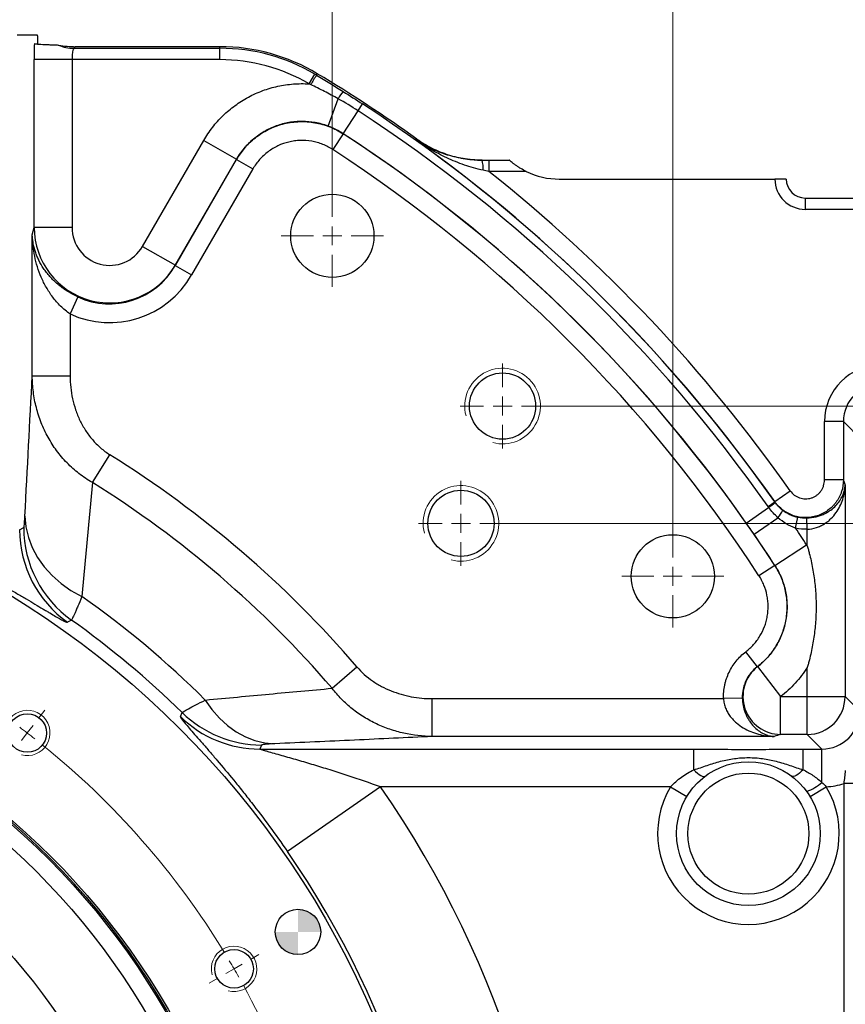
# Model space of a CAD drawing. Header units: millimetres. Extents: x -7 to 844, y 0 to 594.
# Tile 132 of 137: x 632 to 675, y 463 to 515. Entities that reach past the tile are written whole.
import ezdxf

# ---------------------------------------------------------------- set-up
doc = ezdxf.new("R2010")
doc.units = ezdxf.units.MM
doc.styles.add('SLDTEXTSTYLE3', font='HYSWLONGFANGSONG.TTF')
doc.dimstyles.new('SLDDIMSTYLE10', dxfattribs={"dimtxt": 9.875366, "dimasz": 4.884615, "dimexe": 0, "dimexo": 0.0625, "dimgap": 2.468842, "dimtad": 2, "dimlfac": 5, "dimrnd": 1e-09, "dimzin": 12, "dimdsep": 46, "dimtxsty": 'SLDTEXTSTYLE3', "dimsah": 1, "dimcen": 0.09, "dimadec": 0, "dimazin": 3, "dimtfac": 1, "dimtdec": 3, "dimtmove": 0, "dimatfit": 0, "dimfxl": 1, "dimfrac": 2, "dimtolj": 1, "dimtzin": 12, "dimarcsym": 0})
doc.dimstyles.new('SLDDIMSTYLE11', dxfattribs={"dimtxt": 9.875366, "dimasz": 4.884615, "dimexe": 0, "dimexo": 0.0625, "dimgap": 2.468842, "dimtad": 2, "dimlfac": 5, "dimrnd": 1e-09, "dimzin": 12, "dimdsep": 46, "dimtxsty": 'SLDTEXTSTYLE3', "dimsah": 1, "dimcen": 0.09, "dimadec": 0, "dimazin": 3, "dimtfac": 1, "dimtdec": 3, "dimtofl": 0, "dimtmove": 0, "dimatfit": 3, "dimfxl": 1, "dimfrac": 2, "dimtolj": 1, "dimtzin": 12, "dimarcsym": 0})

# ---------------------------------------------------------------- blocks, each defined once
blk = doc.blocks.new('_D_31')
at = {"color": 7, "linetype": 'Continuous', "lineweight": 18}
for p, q in [((606.057, 486.792), (606.057, 553.392)), ((699.057, 494.026), (699.057, 553.392)), ((606.057, 552.392), (699.057, 552.392))]:
    blk.add_line(p, q, dxfattribs=at)
for points in [[(606.057, 552.392), (610.942, 551.64), (610.942, 553.143)], [(699.057, 552.392), (694.173, 553.143), (694.173, 551.64)]]:
    blk.add_solid(points, dxfattribs=at)
at = {"color": 7, "linetype": 'Continuous', "lineweight": 18, "insert": (646.075, 564.329), "char_height": 9.2604, "attachment_point": 1, "style": 'SLDTEXTSTYLE3'}
blk.add_mtext('465', dxfattribs=at)
blk = doc.blocks.new('_D_34')
at = {"color": 7, "linetype": 'Continuous', "lineweight": 18}
for p, q in [((606.057, 486.792), (606.057, 533.392)), ((648.057, 506.492), (648.057, 533.392)), ((606.057, 532.392), (648.057, 532.392))]:
    blk.add_line(p, q, dxfattribs=at)
for points in [[(606.057, 532.392), (610.942, 531.64), (610.942, 533.143)], [(648.057, 532.392), (643.173, 533.143), (643.173, 531.64)]]:
    blk.add_solid(points, dxfattribs=at)
at = {"color": 7, "linetype": 'Continuous', "lineweight": 18, "insert": (620.575, 544.329), "char_height": 9.2604, "attachment_point": 1, "style": 'SLDTEXTSTYLE3'}
blk.add_mtext('210', dxfattribs=at)
blk = doc.blocks.new('_D_35')
at = {"color": 7, "linetype": 'Continuous', "lineweight": 18}
for p, q in [((648.057, 506.492), (648.057, 533.392)), ((666.057, 488.492), (666.057, 533.392)), ((648.057, 532.392), (666.057, 532.392))]:
    blk.add_line(p, q, dxfattribs=at)
for points in [[(648.057, 532.392), (652.942, 531.64), (652.942, 533.143)], [(666.057, 532.392), (661.173, 533.143), (661.173, 531.64)]]:
    blk.add_solid(points, dxfattribs=at)
at = {"color": 7, "linetype": 'Continuous', "lineweight": 18, "insert": (652.736, 544.329), "char_height": 9.2604, "attachment_point": 1, "style": 'SLDTEXTSTYLE3'}
blk.add_mtext('90', dxfattribs=at)
blk = doc.blocks.new('_D_36')
at = {"color": 7, "linetype": 'Continuous', "lineweight": 18}
for p, q in [((736.293, 494.792), (736.293, 510.989)), ((659.307, 494.792), (737.293, 494.792)), ((736.293, 488.592), (736.293, 494.792)), ((657.107, 488.592), (737.293, 488.592)), ((736.293, 488.592), (736.293, 479.198))]:
    blk.add_line(p, q, dxfattribs=at)
for points in [[(736.293, 494.792), (737.045, 499.676), (735.542, 499.676)], [(736.293, 488.592), (735.542, 483.707), (737.045, 483.707)]]:
    blk.add_solid(points, dxfattribs=at)
at = {"color": 7, "linetype": 'Continuous', "lineweight": 18, "insert": (724.356, 502.346), "char_height": 9.2604, "attachment_point": 1, "rotation": 90, "style": 'SLDTEXTSTYLE3'}
blk.add_mtext('31', dxfattribs=at)
blk = doc.blocks.new('_D_37')
at = {"color": 7, "linetype": 'Continuous', "lineweight": 18}
for p, q in [((657.107, 488.592), (737.293, 488.592)), ((736.293, 443.792), (736.293, 488.592)), ((649.057, 443.792), (737.293, 443.792))]:
    blk.add_line(p, q, dxfattribs=at)
for points in [[(736.293, 488.592), (735.542, 483.707), (737.045, 483.707)], [(736.293, 443.792), (737.045, 448.676), (735.542, 448.676)]]:
    blk.add_solid(points, dxfattribs=at)
at = {"color": 7, "linetype": 'Continuous', "lineweight": 18, "insert": (724.356, 459.709), "char_height": 9.2604, "attachment_point": 1, "rotation": 90, "style": 'SLDTEXTSTYLE3'}
blk.add_mtext('224', dxfattribs=at)
blk = doc.blocks.new('SW_CENTERMARKSYMBOL_10')
at = {"color": 0, "linetype": 'Continuous', "lineweight": 18}
for p, q in [((63.287, 55.761), (63.604, 56.173)), ((62.678, 54.968), (62.983, 55.364)), ((62.678, 54.968), (62.374, 54.571)), ((74.478, 43), (74.929, 43.26)), ((73.612, 42.5), (74.045, 42.75)), ((73.612, 42.5), (73.179, 42.25)), ((72.746, 42), (72.296, 41.74))]:
    blk.add_line(p, q, dxfattribs=at)
for start, end in [(52.5, 53.1741), (51.8259, 52.5), (31.3481, 51.1519), (30, 30.6741), (29.3259, 30), (8.8481, 28.6519)]:
    blk.add_arc((36.806, 21.25), 42.5, start, end, dxfattribs=at)
blk = doc.blocks.new('SW_CENTERMARKSYMBOL_11')
at = {"color": 0, "linetype": 'Continuous', "lineweight": 18}
for p, q in [((0, 1), (0, 2.25)), ((-1, 0), (-2.25, 0)), ((0, 0), (-0.5, 0)), ((0, 0), (0, 0.5)), ((0, 0), (0, -0.5)), ((0, 0), (0.5, 0)), ((1, 0), (2.25, 0)), ((0, -1), (0, -2.25))]:
    blk.add_line(p, q, dxfattribs=at)
blk = doc.blocks.new('SW_CENTERMARKSYMBOL_12')
at = {"color": 0, "linetype": 'Continuous', "lineweight": 18}
for p, q in [((0, 1), (0, 2.25)), ((-1, 0), (-2.25, 0)), ((0, 0), (-0.5, 0)), ((0, 0), (0, 0.5)), ((0, 0), (0, -0.5)), ((0, 0), (0.5, 0)), ((1, 0), (2.25, 0)), ((0, -1), (0, -2.25))]:
    blk.add_line(p, q, dxfattribs=at)
blk = doc.blocks.new('SW_CENTERMARKSYMBOL_19')
at = {"color": 0, "linetype": 'Continuous', "lineweight": 18}
for p, q in [((0, 1), (0, 2.7)), ((-1, 0), (-2.7, 0)), ((0, 0), (-0.5, 0)), ((0, 0), (0, 0.5)), ((0, 0), (0, -0.5)), ((0, 0), (0.5, 0)), ((1, 0), (2.7, 0)), ((0, -1), (0, -2.7))]:
    blk.add_line(p, q, dxfattribs=at)
blk = doc.blocks.new('SW_CENTERMARKSYMBOL_20')
at = {"color": 0, "linetype": 'Continuous', "lineweight": 18}
for p, q in [((0, 1), (0, 2.7)), ((-1, 0), (-2.7, 0)), ((0, 0), (-0.5, 0)), ((0, 0), (0, 0.5)), ((0, 0), (0, -0.5)), ((0, 0), (0.5, 0)), ((1, 0), (2.7, 0)), ((0, -1), (0, -2.7))]:
    blk.add_line(p, q, dxfattribs=at)
blk = doc.blocks.new('SW_DOWELSYMBOL_1')
at = {"linetype": 'Continuous', "lineweight": 0}
h = blk.add_hatch(color=0, dxfattribs=at)
edge = h.paths.add_edge_path(flags=0)
edge.add_arc((0, 0), 1.2, 0, 90)
edge.add_line((0, 1.2), (0, 0))
edge.add_line((0, 0), (1.2, 0))
h = blk.add_hatch(color=0, dxfattribs=at)
edge = h.paths.add_edge_path(flags=0)
edge.add_arc((0, 0), 1.2, 180, 270)
edge.add_line((0, -1.2), (0, 0))
edge.add_line((0, 0), (-1.2, 0))
at = {"color": 0, "linetype": 'Continuous', "lineweight": 0}
blk.add_circle((0, 0), 1.2, dxfattribs=at)

msp = doc.modelspace()

# ---------------------------------------------------------------- linework, layer by layer
at = {"color": 7, "linetype": 'Continuous', "lineweight": 25}
for p, q in [((632.469868, 514.39157), (631.387324, 514.39157)), ((632.469868, 514.360452), (632.469868, 514.39157)), ((634.46865, 513.79157), (634.384109, 513.707029)), ((642.112678, 513.79157), (634.46865, 513.79157)), ((642.112678, 513.707029), (642.112678, 513.79157)), ((634.384109, 513.707029), (642.112678, 513.707029)), ((642.112678, 513.107395), (642.112678, 513.707029)), ((632.297702, 504.235337), (632.297702, 513.107395)), ((634.296483, 513.107395), (632.297702, 513.107395)), ((634.296483, 513.107395), (634.296483, 504.235337)), ((642.112678, 513.107395), (634.296483, 513.107395)), ((646.829261, 511.825152), (647.132855, 512.342252)), ((647.263466, 512.362999), (647.219914, 512.290524)), ((647.828874, 509.594389), (648.359207, 511.040874)), ((649.421458, 510.398802), (649.657475, 510.761322)), ((648.634735, 509.190401), (649.421458, 510.398802)), ((648.636214, 509.184867), (648.090897, 508.347364)), ((648.634735, 509.190401), (648.636214, 509.184867)), ((638.026261, 503.235947), (641.260721, 508.838196)), ((641.260721, 508.838196), (642.991717, 507.838805)), ((639.7536, 502.222911), (642.992954, 507.833637)), ((642.991717, 507.838805), (639.757256, 502.236556)), ((642.992954, 507.833637), (642.991717, 507.838805)), ((642.992954, 507.833637), (643.858452, 507.333941)), ((656.336073, 507.79157), (656.336073, 507.19157)), ((656.336073, 507.79157), (657.411414, 507.79157)), ((643.858452, 507.333941), (640.619098, 501.723215)), ((658.313606, 507.19157), (656.336073, 507.19157)), ((660.057166, 506.79157), (671.457166, 506.79157)), ((672.057166, 506.79157), (671.457166, 506.79157)), ((673.057166, 505.79157), (692.057166, 505.79157)), ((673.057166, 505.79157), (673.057166, 505.19157)), ((692.057166, 505.19157), (673.057166, 505.19157)), ((632.192939, 503.844359), (632.297702, 504.235337)), ((634.296483, 504.235337), (632.297702, 504.235337)), ((632.192939, 496.383207), (632.192939, 503.844359)), ((638.026261, 503.235947), (639.757256, 502.236556)), ((639.757256, 502.236556), (639.7536, 502.222911)), ((639.7536, 502.222911), (640.619098, 501.723215)), ((634.608316, 500.560601), (634.191721, 499.66111)), ((634.191721, 499.66111), (634.191721, 496.383207)), ((632.192939, 496.383207), (634.191721, 496.383207)), ((674.078775, 490.890239), (674.078775, 493.971789)), ((675.078165, 493.971789), (674.078775, 493.971789)), ((675.078165, 493.971789), (675.078165, 490.890239)), ((676.023464, 493.026491), (675.078165, 493.971789)), ((635.37275, 490.753091), (636.289939, 492.222364)), ((675.078165, 490.890239), (674.078775, 490.890239)), ((675.167741, 490.606121), (675.167741, 479.430888)), ((671.44402, 489.741016), (672.261702, 490.315627)), ((669.944355, 488.605447), (671.125156, 489.433724)), ((671.095169, 489.475739), (671.449148, 489.724382)), ((671.449148, 489.724382), (671.44402, 489.741016)), ((670.351723, 488.018702), (671.618304, 488.889962)), ((672.553388, 488.33409), (672.676594, 488.918207)), ((673.168959, 488.279542), (673.150329, 488.875554)), ((631.52457, 488.258034), (631.740312, 488.369527)), ((673.168959, 487.400394), (673.168959, 488.279542)), ((671.455745, 486.369206), (673.130808, 487.459753)), ((671.450463, 486.370619), (670.61296, 485.825301)), ((671.450463, 486.370619), (671.455745, 486.369206)), ((634.263117, 483.481718), (634.057367, 483.363139)), ((670.529054, 481.014241), (669.922068, 481.807979)), ((648.044985, 479.872187), (649.358647, 481.001032)), ((670.529054, 481.014241), (670.539688, 481.016523)), ((670.539688, 481.016523), (671.756057, 479.430888)), ((673.168959, 479.430888), (673.168959, 480.974875)), ((671.756057, 477.432106), (671.756057, 479.430888)), ((671.756057, 479.430888), (673.168959, 479.430888)), ((673.168959, 479.430888), (675.167741, 479.430888)), ((673.168959, 477.432106), (673.168959, 479.430888)), ((675.167741, 479.430888), (675.940873, 478.657756)), ((653.338927, 477.327344), (653.338927, 479.326125)), ((653.338927, 479.326125), (668.739231, 479.326125)), ((669.732546, 479.357164), (668.739231, 479.326125)), ((640.024154, 478.377175), (640.11919, 478.586139)), ((671.417493, 477.327344), (653.338927, 477.327344)), ((673.168959, 477.432106), (671.756057, 477.432106)), ((673.942091, 476.658974), (673.168959, 477.432106)), ((644.3139, 476.874716), (644.225777, 476.658974)), ((644.225777, 476.658974), (667.168238, 476.658974)), ((667.168238, 475.56997), (667.168238, 476.658974)), ((672.946093, 475.56997), (672.946093, 476.658974)), ((672.946093, 476.658974), (673.942091, 476.658974)), ((673.942091, 474.893848), (673.942091, 476.658974)), ((676.068915, 474.835968), (675.114976, 474.835968)), ((675.114976, 411.770611), (675.114976, 474.835968)), ((650.611194, 474.660193), (645.682264, 471.245254)), ((665.940626, 474.660193), (650.611194, 474.660193)), ((665.940626, 474.660193), (666.798238, 474.145896)), ((673.31301, 474.151029), (674.169811, 474.666676))]:
    msp.add_line(p, q, dxfattribs=at)
at = {"color": 7, "linetype": 'Continuous', "lineweight": 25, "flags": 128}
for points in [[(652.391959, 508.905925), (652.447375, 508.90784), (652.49847, 508.909607), (652.527691, 508.910617)], [(631.805278, 488.976815), (631.857941, 488.410506), (631.988337, 487.851604), (632.194761, 487.307418), (632.474513, 486.785065), (632.823934, 486.291376), (633.238455, 485.832808), (633.712654, 485.415358), (634.24033, 485.044485), (634.814581, 484.725041)], [(641.342407, 479.252671), (641.695155, 478.751005), (642.088671, 478.30085), (642.518113, 477.907745), (642.978195, 477.576529), (643.463253, 477.311279), (643.967319, 477.11526), (644.484188, 476.990884), (645.007497, 476.939683)], [(667.168238, 475.56997), (667.264695, 475.473565), (667.35899, 475.38952), (667.449008, 475.319721), (667.532731, 475.265732), (667.608281, 475.228763), (667.673965, 475.209643), (667.72831, 475.208801), (667.770098, 475.226257)], [(672.946093, 475.56997), (672.849636, 475.473565), (672.755341, 475.38952), (672.665323, 475.319721), (672.581601, 475.265732), (672.50605, 475.228763), (672.440366, 475.209643), (672.386021, 475.208801), (672.344233, 475.226257)]]:
    msp.add_lwpolyline(points, dxfattribs=at)
at = {"color": 7, "linetype": 'Continuous', "lineweight": 25}
for centre, radius in [((648.057166, 503.79157), 2.2), ((657.057166, 494.79157), 1.75), ((606.057166, 443.79157), 48), ((654.857166, 488.59157), 1.75), ((666.057166, 485.79157), 2.2), ((606.057166, 443.79157), 38.4), ((606.057166, 443.79157), 38.3), ((606.057166, 443.79157), 38.22), ((606.057166, 443.79157), 37.3), ((631.929526, 477.509087), 1.02), ((606.057166, 443.79157), 33.3), ((670.057166, 472.19157), 3.8), ((670.057166, 472.19157), 3.2), ((646.240744, 466.99157), 1.2), ((642.863245, 465.04157), 1.02)]:
    msp.add_circle(centre, radius, dxfattribs=at)
for centre, radius, start, end in [((634.386642, 515.707255), 2.000227, 246.3271854, 269.927441), ((642.112678, 503.79157), 10, 58.9972809, 90), ((642.112678, 503.79157), 9.915459, 59.5824509, 90), ((642.112678, 503.79157), 9.315824, 59.5824509, 90), ((665.527259, 500.755859), 21.6381, 147.7867468, 149.3512509), ((606.057166, 443.79157), 80, 54.48742839, 58.99728087), ((650.420446, 509.845906), 2.382574, 138.6668831, 149.8977134), ((606.057166, 443.79157), 79.912043, 35.0850752, 56.93406966), ((606.057166, 443.79157), 79.479463, 35.0850752, 56.93406966), ((606.057166, 443.79157), 78.037532, 35.04786476, 56.93406966), ((606.057166, 443.79157), 78.033702, 33.06905745, 56.93094255), ((606.057166, 443.79157), 79.917409, 35.09694674, 54.56468478), ((606.057166, 443.79157), 77.034311, 33.06905745, 56.93094255), ((654.517891, 507.380171), 1.51349, 355.3562435, 15.772689), ((606.057166, 443.79157), 80.9168, 35.09694674, 51.58408155), ((660.057166, 510.79157), 4, 244.1580672, 270), ((673.057166, 506.79157), 1.6, 180, 270), ((673.057166, 506.79157), 1, 180, 270), ((606.057166, 443.79157), 57.092577, 40.6728471, 58.0256556), ((606.057166, 443.79157), 55.360526, 40.6728471, 58.0256556), ((660.587237, 503.956913), 17.943544, 305.9643604, 307.34606), ((670.26975, 490.022746), 1.761192, 319.9697784, 335.2687808), ((637.528609, 488.262015), 6.004041, 180.0379934, 234.6794003), ((637.744349, 488.373497), 6.004039, 180.0378896, 234.5624637), ((606.057166, 443.79157), 80.03614, 33.06607237, 33.81616848), ((606.057166, 443.79157), 78.037358, 33.06607237, 34.523421), ((606.057166, 443.79157), 50.025373, 45.1424241, 54.9104107), ((606.057166, 443.79157), 48.691719, 45.6095293, 54.6003533), ((671.770953, 479.435756), 2.003706, 127.915156, 269.5740368), ((673.166105, 479.433742), 2.001638, 270.0816919, 359.9183081), ((644.228867, 482.662876), 6.003902, 225.5465106, 269.9705109), ((644.316983, 482.878616), 6.003901, 225.6389463, 269.970583), ((672.314091, 476.763037), 2.47876, 289.284684, 311.0547532), ((606.057166, 443.79157), 54.202706, 324.0279755, 34.7156001), ((670.057166, 472.19157), 4.8, 149.0495668, 31.0407203), ((606.057166, 443.79157), 48.206361, 324.0279755, 34.7156001)]:
    msp.add_arc(centre, radius, start, end, dxfattribs=at)
at = {"color": 7, "linetype": 'Continuous', "lineweight": 18}
for centre, radius in [((657.057166, 494.79157), 2), ((654.857166, 488.59157), 2), ((631.929526, 477.509087), 1.2), ((642.863245, 465.04157), 1.2)]:
    msp.add_arc(centre, radius, 255, 195, dxfattribs=at)
at = {"color": 7, "linetype": 'Continuous', "lineweight": 25}
for centre, major_axis, ratio, start_param, end_param in [((632.49082, 514.360452), (0, 0.6), 0.034920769, 1.570796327, 2.402860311), ((632.388496, 513.107395), (0, 2.6), 0.034920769, 1.237206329, 1.570796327), ((633.470478, 514.79218), (2.227304, -0.525222), 0.382382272, 4.852886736, 5.264988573), ((634.387277, 513.107395), (0, 0.6), 0.151323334, 0.034906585, 1.570796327), ((636.297702, 504.244434), (1.035318, 3.86386), 0.999959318, 1.834859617, 4.44832569), ((636.297702, 504.244434), (-0.522328, -1.949356), 0.991020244, 4.976452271, 7.589918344), ((636.297702, 504.244434), (1.049326, 3.916139), 0.986610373, 2.971174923, 4.44832569), ((636.297702, 504.244434), (-1.305821, -4.873391), 0.991020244, 6.112767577, 7.589918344), ((677.080603, 493.968133), (2.123906, -2.123906), 0.998782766, 2.356803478, 3.926381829), ((677.080603, 493.968133), (-1.41766, 1.41766), 0.99756923, 5.498396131, 7.067974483), ((673.937216, 478.662631), (1.419382, -1.419382), 0.996358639, 5.498396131, 7.067974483), ((673.937216, 478.662631), (-2.831874, 2.831874), 0.998782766, 2.41373152, 2.654267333)]:
    msp.add_ellipse(centre, major_axis=major_axis, ratio=ratio, start_param=start_param, end_param=end_param, dxfattribs=at)
for points, knots in [([(632.302707, 513.958731), (632.310848, 513.95059), (632.355354, 513.942722), (632.450994, 513.933185), (632.472253, 513.931286), (632.518172, 513.927566), (632.542839, 513.925743), (632.621585, 513.920377), (632.68042, 513.916936), (632.808853, 513.910287), (632.878496, 513.90708), (633.02592, 513.900841), (633.103498, 513.897825), (633.221302, 513.893357), (633.260815, 513.891875), (633.338999, 513.888886), (633.377712, 513.887379), (633.451735, 513.88426), (633.487058, 513.882654), (633.547267, 513.879211), (633.57235, 513.877345), (633.583524, 513.87534)], [0, 0, 0, 0, 0.25, 0.25, 0.3125, 0.3125, 0.375, 0.375, 0.5, 0.5, 0.625, 0.625, 0.75, 0.75, 0.8125, 0.8125, 0.875, 0.875, 0.9375, 0.9375, 1, 1, 1, 1]), ([(641.260721, 508.838196), (641.399541, 509.07864), (641.553937, 509.307733), (641.893419, 509.74355), (642.078656, 509.950428), (642.480531, 510.340234), (642.692696, 510.518863), (643.138596, 510.844854), (643.372334, 510.992212), (643.739411, 511.189373), (643.864919, 511.251274), (644.119763, 511.36602), (644.248487, 511.418626), (644.638465, 511.562502), (644.903508, 511.639894), (645.308604, 511.728399), (645.444895, 511.753287), (645.720043, 511.793668), (645.859455, 511.809193), (646.276857, 511.84091), (646.553733, 511.842497), (646.829261, 511.825152)], [0, 0, 0, 0, 0.125, 0.125, 0.25, 0.25, 0.375, 0.375, 0.5, 0.5, 0.5625, 0.5625, 0.625, 0.625, 0.75, 0.75, 0.8125, 0.8125, 0.875, 0.875, 1, 1, 1, 1]), ([(648.359207, 511.040874), (648.122488, 511.173791), (647.883316, 511.301811), (647.400649, 511.549717), (647.157162, 511.669617), (646.911815, 511.786391)], [0, 0, 0, 0, 0.5, 0.5, 1, 1, 1, 1]), ([(647.828874, 509.594389), (647.719955, 509.634396), (647.609026, 509.669772), (647.383039, 509.731006), (647.268178, 509.756747), (646.924146, 509.818187), (646.693336, 509.838858), (646.344957, 509.839692), (646.228468, 509.834914), (645.994742, 509.814934), (645.878388, 509.79977), (645.534531, 509.739607), (645.31064, 509.679919), (644.982797, 509.561115), (644.874856, 509.516608), (644.661742, 509.417454), (644.558169, 509.363552), (644.256121, 509.189302), (644.066249, 509.056499), (643.798715, 508.832288), (643.712185, 508.753109), (643.546247, 508.587202), (643.467381, 508.501064), (643.242828, 508.233302), (643.10909, 508.042404), (642.991717, 507.838805)], [0, 0, 0, 0, 0.0625, 0.0625, 0.125, 0.125, 0.25, 0.25, 0.3125, 0.3125, 0.375, 0.375, 0.5, 0.5, 0.5625, 0.5625, 0.625, 0.625, 0.75, 0.75, 0.8125, 0.8125, 0.875, 0.875, 1, 1, 1, 1]), ([(642.992954, 507.833637), (643.129522, 508.070003), (643.288115, 508.289232), (643.558344, 508.592915), (643.654389, 508.690383), (643.85474, 508.873913), (643.958873, 508.95994), (644.28283, 509.201257), (644.514095, 509.339956), (645.008454, 509.571195), (645.263438, 509.659893), (645.656252, 509.753824), (645.788977, 509.778587), (646.058092, 509.814686), (646.194563, 509.825923), (646.600161, 509.838637), (646.868622, 509.819858), (647.201779, 509.762347), (647.268288, 509.749126), (647.401058, 509.719182), (647.467332, 509.702442), (647.663496, 509.647538), (647.791507, 509.604546), (648.167459, 509.456891), (648.407403, 509.333746), (648.636214, 509.184867)], [0, 0, 0, 0, 0.125, 0.125, 0.1875, 0.1875, 0.25, 0.25, 0.375, 0.375, 0.5, 0.5, 0.5625, 0.5625, 0.625, 0.625, 0.75, 0.75, 0.78125, 0.78125, 0.8125, 0.8125, 0.875, 0.875, 1, 1, 1, 1]), ([(648.634735, 509.190401), (648.50808, 509.272975), (648.377551, 509.347848), (648.108911, 509.482491), (647.970799, 509.542259), (647.828874, 509.594389)], [0, 0, 0, 0, 0.5, 0.5, 1, 1, 1, 1]), ([(648.090897, 508.347364), (647.919299, 508.459096), (647.739346, 508.551529), (647.457381, 508.662377), (647.361371, 508.694657), (647.165199, 508.749627), (647.065042, 508.772235), (646.765177, 508.824081), (646.563812, 508.83821), (646.259579, 508.828719), (646.157212, 508.820302), (645.955351, 508.79324), (645.855796, 508.774669), (645.561155, 508.704214), (645.3699, 508.637669), (644.999113, 508.464165), (644.825668, 508.360091), (644.582719, 508.179018), (644.504629, 508.114467), (644.354387, 507.976755), (644.282367, 507.903622), (644.079743, 507.675762), (643.960836, 507.511276), (643.858452, 507.333941)], [0, 0, 0, 0, 0.125, 0.125, 0.1875, 0.1875, 0.25, 0.25, 0.375, 0.375, 0.4375, 0.4375, 0.5, 0.5, 0.625, 0.625, 0.75, 0.75, 0.8125, 0.8125, 0.875, 0.875, 1, 1, 1, 1]), ([(655.974394, 507.79157), (655.801266, 507.79157), (655.631028, 507.798905), (655.294898, 507.826879), (655.128243, 507.847688), (654.641736, 507.92759), (654.333441, 508.003766), (653.887493, 508.148027), (653.741667, 508.201176), (653.455001, 508.317447), (653.314273, 508.380566), (652.903096, 508.582772), (652.641767, 508.735335), (652.391959, 508.905925)], [0, 0, 0, 0, 0.125, 0.125, 0.25, 0.25, 0.5, 0.5, 0.625, 0.625, 0.75, 0.75, 1, 1, 1, 1]), ([(656.026413, 507.257639), (655.857435, 507.293671), (655.691005, 507.33544), (655.362134, 507.428806), (655.199387, 507.480536), (654.719822, 507.647579), (654.410616, 507.77479), (653.807432, 508.055725), (653.51295, 508.209886), (652.940671, 508.540838), (652.662597, 508.717723), (652.391959, 508.905925)], [0, 0, 0, 0, 0.125, 0.125, 0.25, 0.25, 0.5, 0.5, 0.75, 0.75, 1, 1, 1, 1]), ([(652.527691, 508.910617), (652.78273, 508.728615), (653.04882, 508.568638), (653.602299, 508.291142), (653.889736, 508.173607), (654.486498, 507.9826), (654.78872, 507.911393), (655.247612, 507.839752), (655.401508, 507.821761), (655.63376, 507.803691), (655.711413, 507.799155), (655.828248, 507.794609), (655.867253, 507.793469), (655.945383, 507.791949), (655.984748, 507.79157), (656.023445, 507.79157)], [0, 0, 0, 0, 0.25, 0.25, 0.5, 0.5, 0.75, 0.75, 0.875, 0.875, 0.9375, 0.9375, 0.96875, 0.96875, 1, 1, 1, 1]), ([(658.313606, 507.19157), (658.210824, 507.24135), (658.111248, 507.295017), (657.967132, 507.380576), (657.919971, 507.409938), (657.82755, 507.470147), (657.781967, 507.501236), (657.695271, 507.562905), (657.653765, 507.593756), (657.576946, 507.652962), (657.542107, 507.680938), (657.496486, 507.718574), (657.48247, 507.730328), (657.457932, 507.751135), (657.447278, 507.760296), (657.420809, 507.783221), (657.411414, 507.79157), (657.411414, 507.79157)], [0, 0, 0, 0, 0.25, 0.25, 0.375, 0.375, 0.5, 0.5, 0.625, 0.625, 0.75, 0.75, 0.8125, 0.8125, 0.875, 0.875, 1, 1, 1, 1]), ([(634.608316, 500.560601), (634.406326, 500.654336), (634.21673, 500.758275), (633.948286, 500.929171), (633.861341, 500.988754), (633.693271, 501.112544), (633.613606, 501.17565), (633.386004, 501.368524), (633.249354, 501.501836), (633.063259, 501.708877), (633.004188, 501.779367), (632.893372, 501.921064), (632.84161, 501.992237), (632.696212, 502.206857), (632.612396, 502.351409), (632.50394, 502.570906), (632.470687, 502.644516), (632.409776, 502.792706), (632.38207, 502.867437), (632.307567, 503.092096), (632.269469, 503.241896), (632.228572, 503.467226), (632.21766, 503.54244), (632.205343, 503.655487), (632.201913, 503.693207), (632.197784, 503.749853), (632.196577, 503.768746), (632.194503, 503.806555), (632.193629, 503.825627), (632.192939, 503.844359)], [0, 0, 0, 0, 0.125, 0.125, 0.1875, 0.1875, 0.25, 0.25, 0.375, 0.375, 0.4375, 0.4375, 0.5, 0.5, 0.625, 0.625, 0.6875, 0.6875, 0.75, 0.75, 0.875, 0.875, 0.9375, 0.9375, 0.96875, 0.96875, 0.984375, 0.984375, 1, 1, 1, 1]), ([(634.191721, 499.66111), (634.010614, 499.786928), (633.84539, 499.92588), (633.616306, 500.150821), (633.542857, 500.228876), (633.403034, 500.388842), (633.337018, 500.470284), (633.149137, 500.718645), (633.037351, 500.889572), (632.886327, 501.153192), (632.838695, 501.242487), (632.749517, 501.421696), (632.707872, 501.511759), (632.591002, 501.783322), (632.523796, 501.966195), (632.408324, 502.3357), (632.359998, 502.522722), (632.281585, 502.898968), (632.25163, 503.087362), (632.2198, 503.370654), (632.211382, 503.465201), (632.202016, 503.607232), (632.199438, 503.65461), (632.195371, 503.749445), (632.193876, 503.79719), (632.192939, 503.844359)], [0, 0, 0, 0, 0.125, 0.125, 0.1875, 0.1875, 0.25, 0.25, 0.375, 0.375, 0.4375, 0.4375, 0.5, 0.5, 0.625, 0.625, 0.75, 0.75, 0.875, 0.875, 0.9375, 0.9375, 0.96875, 0.96875, 1, 1, 1, 1]), ([(635.37275, 490.753091), (635.123125, 490.894053), (634.886939, 491.051666), (634.439688, 491.398021), (634.228634, 491.586776), (633.930748, 491.893076), (633.834943, 491.998729), (633.652142, 492.214603), (633.564821, 492.325153), (633.314677, 492.664372), (633.163619, 492.900578), (632.959942, 493.269561), (632.895881, 493.39501), (632.77547, 493.650846), (632.719077, 493.781434), (632.563686, 494.175153), (632.477545, 494.441935), (632.33859, 494.983715), (632.285782, 495.258714), (632.231723, 495.677416), (632.217895, 495.818309), (632.198934, 496.100471), (632.193777, 496.241743), (632.192939, 496.383207)], [0, 0, 0, 0, 0.125, 0.125, 0.25, 0.25, 0.3125, 0.3125, 0.375, 0.375, 0.5, 0.5, 0.5625, 0.5625, 0.625, 0.625, 0.75, 0.75, 0.875, 0.875, 0.9375, 0.9375, 1, 1, 1, 1]), ([(634.191721, 496.383207), (634.191721, 495.97486), (634.234805, 495.574483), (634.363594, 494.985785), (634.41734, 494.791553), (634.515391, 494.503429), (634.551121, 494.407618), (634.628082, 494.218738), (634.669212, 494.125862), (634.800612, 493.85196), (634.898849, 493.675638), (635.117839, 493.336281), (635.238777, 493.172996), (635.50509, 492.862327), (635.64782, 492.717985), (635.953305, 492.452292), (636.11604, 492.330919), (636.289939, 492.222364)], [0, 0, 0, 0, 0.25, 0.25, 0.375, 0.375, 0.4375, 0.4375, 0.5, 0.5, 0.625, 0.625, 0.75, 0.75, 0.875, 0.875, 1, 1, 1, 1]), ([(675.078165, 490.890239), (675.077759, 490.678081), (675.044438, 490.47156), (674.962039, 490.220388), (674.943473, 490.170582), (674.902829, 490.073451), (674.880682, 490.025902), (674.80886, 489.886248), (674.753837, 489.797119), (674.660353, 489.66952), (674.627203, 489.62784), (674.558197, 489.547829), (674.522297, 489.509403), (674.4105, 489.398758), (674.33053, 489.331144), (674.159597, 489.208346), (674.068105, 489.153052), (673.880247, 489.058916), (673.783211, 489.019494), (673.582924, 488.955942), (673.478788, 488.931759), (673.270593, 488.900549), (673.166087, 488.893233), (673.008721, 488.894572), (672.956164, 488.89708), (672.850842, 488.906314), (672.79802, 488.913073), (672.642038, 488.939344), (672.540408, 488.964866), (672.391433, 489.01493), (672.342356, 489.033591), (672.245385, 489.074931), (672.197287, 489.097725), (672.056876, 489.171243), (671.968162, 489.227085), (671.800246, 489.35204), (671.720879, 489.42132), (671.572785, 489.57307), (671.505178, 489.65434), (671.44402, 489.741016)], [0, 0, 0, 0, 0.125, 0.125, 0.15625, 0.15625, 0.1875, 0.1875, 0.25, 0.25, 0.28125, 0.28125, 0.3125, 0.3125, 0.375, 0.375, 0.4375, 0.4375, 0.5, 0.5, 0.5625, 0.5625, 0.625, 0.625, 0.65625, 0.65625, 0.6875, 0.6875, 0.75, 0.75, 0.78125, 0.78125, 0.8125, 0.8125, 0.875, 0.875, 0.9375, 0.9375, 1, 1, 1, 1]), ([(672.261702, 490.315627), (672.322901, 490.22854), (672.397869, 490.151484), (672.523835, 490.057003), (672.568206, 490.028822), (672.66186, 489.979293), (672.710755, 489.958229), (672.810188, 489.924371), (672.861073, 489.911387), (672.965229, 489.893475), (673.018466, 489.888653), (673.123593, 489.887494), (673.175956, 489.891056), (673.280276, 489.906552), (673.332461, 489.918633), (673.432795, 489.950471), (673.481391, 489.970252), (673.575441, 490.017538), (673.621232, 490.045336), (673.706716, 490.107077), (673.746683, 490.141078), (673.82113, 490.215266), (673.85588, 490.255854), (673.918012, 490.341376), (673.94541, 490.38617), (673.993042, 490.47973), (674.013374, 490.528814), (674.062387, 490.680146), (674.078775, 490.7838), (674.078775, 490.890239)], [0, 0, 0, 0, 0.125, 0.125, 0.1875, 0.1875, 0.25, 0.25, 0.3125, 0.3125, 0.375, 0.375, 0.4375, 0.4375, 0.5, 0.5, 0.5625, 0.5625, 0.625, 0.625, 0.6875, 0.6875, 0.75, 0.75, 0.8125, 0.8125, 0.875, 0.875, 1, 1, 1, 1]), ([(675.078165, 490.890239), (675.085556, 490.866868), (675.092946, 490.84348), (675.100337, 490.820075), (675.10038, 490.819939), (675.100423, 490.819803), (675.100466, 490.819667), (675.122891, 490.748644), (675.145316, 490.677463), (675.167741, 490.606121)], [0.00485769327, 0.00485769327, 0.00485769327, 0.00485769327, 0.00805343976, 0.00805343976, 0.00805343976, 0.00807202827, 0.00807202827, 0.00807202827, 0.01776940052, 0.01776940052, 0.01776940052, 0.01776940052]), ([(673.150329, 488.875554), (673.31736, 488.880601), (673.477775, 488.903229), (673.709775, 488.959894), (673.784204, 488.982306), (673.925565, 489.032338), (673.992902, 489.060056), (674.121745, 489.120208), (674.183582, 489.152861), (674.299753, 489.221122), (674.354222, 489.256743), (674.50834, 489.367437), (674.598797, 489.446297), (674.759494, 489.61235), (674.828036, 489.697842), (674.945393, 489.872247), (674.994257, 489.96128), (675.074267, 490.142649), (675.105321, 490.235059), (675.138514, 490.373732), (675.147385, 490.420064), (675.157452, 490.489722), (675.160267, 490.512968), (675.164816, 490.559513), (675.166557, 490.582951), (675.167741, 490.606121)], [0, 0, 0, 0, 0.125, 0.125, 0.1875, 0.1875, 0.25, 0.25, 0.3125, 0.3125, 0.375, 0.375, 0.5, 0.5, 0.625, 0.625, 0.75, 0.75, 0.875, 0.875, 0.9375, 0.9375, 0.96875, 0.96875, 1, 1, 1, 1]), ([(673.168959, 488.279542), (673.335932, 488.286327), (673.496099, 488.316744), (673.727486, 488.392916), (673.801674, 488.423045), (673.942496, 488.490302), (674.009536, 488.527564), (674.137733, 488.608427), (674.199219, 488.652324), (674.314657, 488.74409), (674.368743, 488.791978), (674.521672, 488.94079), (674.611282, 489.046809), (674.770193, 489.27005), (674.837816, 489.384987), (674.953295, 489.619461), (675.001201, 489.73916), (675.079257, 489.982999), (675.109316, 490.107241), (675.141016, 490.293681), (675.149388, 490.355973), (675.158705, 490.449625), (675.16127, 490.480879), (675.165318, 490.543458), (675.166806, 490.574969), (675.167741, 490.606121)], [0, 0, 0, 0, 0.125, 0.125, 0.1875, 0.1875, 0.25, 0.25, 0.3125, 0.3125, 0.375, 0.375, 0.5, 0.5, 0.625, 0.625, 0.75, 0.75, 0.875, 0.875, 0.9375, 0.9375, 0.96875, 0.96875, 1, 1, 1, 1]), ([(671.618304, 488.889962), (671.526933, 488.972136), (671.439667, 489.058117), (671.274963, 489.239091), (671.197484, 489.33405), (671.125156, 489.433724)], [0, 0, 0, 0, 0.5, 0.5, 1, 1, 1, 1]), ([(671.472288, 489.692046), (671.52876, 489.61476), (671.590118, 489.542298), (671.722439, 489.406867), (671.793397, 489.343892), (671.869407, 489.28593)], [0, 0, 0, 0, 0.5, 0.5, 1, 1, 1, 1]), ([(671.869407, 489.28593), (671.988748, 489.194924), (672.118405, 489.117974), (672.388347, 488.995659), (672.529323, 488.949532), (672.676594, 488.918207)], [0, 0, 0, 0, 0.5, 0.5, 1, 1, 1, 1]), ([(631.740312, 488.369527), (631.751958, 488.375538), (631.763259, 488.431855), (631.77698, 488.561386), (631.779713, 488.59041), (631.785081, 488.653826), (631.787716, 488.688193), (631.79548, 488.798964), (631.800469, 488.88301), (631.805278, 488.976815)], [0, 0, 0, 0, 0.5, 0.5, 0.625, 0.625, 0.75, 0.75, 1, 1, 1, 1]), ([(672.553388, 488.33409), (672.37977, 488.394943), (672.215856, 488.473264), (671.90414, 488.659927), (671.755934, 488.768926), (671.618304, 488.889962)], [0, 0, 0, 0, 0.5, 0.5, 1, 1, 1, 1]), ([(670.351723, 488.018702), (670.284248, 488.116792), (670.216599, 488.214748), (670.080837, 488.410342), (670.012723, 488.50798), (669.944355, 488.605447)], [0, 0, 0, 0, 0.5, 0.5, 1, 1, 1, 1]), ([(626.929498, 487.244982), (627.398549, 487.019678), (627.859027, 486.791153), (628.537635, 486.443985), (628.762377, 486.327226), (629.199668, 486.096787), (629.413229, 485.982598), (630.039426, 485.643416), (630.437695, 485.421725), (630.9121, 485.152222), (631.006062, 485.098557), (631.190028, 484.992983), (631.280036, 484.941073), (631.544293, 484.788023), (631.712791, 484.689551), (632.195984, 484.405434), (632.488609, 484.230944), (632.816493, 484.035486), (632.880264, 483.997474), (633.003393, 483.92418), (633.062471, 483.889063), (633.232354, 483.788366), (633.335824, 483.72743), (633.523311, 483.618502), (633.607328, 483.570509), (633.755432, 483.488332), (633.81965, 483.454097), (633.978161, 483.375124), (634.040042, 483.35314), (634.057367, 483.363139)], [0, 0, 0, 0, 0.125, 0.125, 0.1875, 0.1875, 0.25, 0.25, 0.375, 0.375, 0.40625, 0.40625, 0.4375, 0.4375, 0.5, 0.5, 0.625, 0.625, 0.65625, 0.65625, 0.6875, 0.6875, 0.75, 0.75, 0.8125, 0.8125, 0.875, 0.875, 1, 1, 1, 1]), ([(673.168959, 487.400394), (673.178347, 487.368046), (673.187858, 487.334828), (673.206354, 487.26914), (673.233672, 487.170561), (673.259711, 487.071843), (673.310074, 486.874216), (673.341361, 486.742212), (673.428284, 486.34542), (673.476978, 486.079851), (673.555407, 485.546525), (673.585142, 485.278769), (673.625167, 484.740976), (673.635457, 484.470939), (673.635922, 484.064119), (673.633582, 483.928219), (673.623845, 483.655823), (673.616428, 483.519078), (673.586668, 483.110146), (673.556873, 482.839312), (673.478118, 482.301026), (673.429159, 482.033575), (673.341857, 481.634784), (673.310446, 481.50225), (673.259921, 481.304027), (673.233807, 481.205059), (673.206425, 481.106304), (673.18789, 481.040514), (673.178353, 481.007221), (673.168959, 480.974875)], [0, 0, 0, 0, 0.015625, 0.015625, 0.03125, 0.0625, 0.0625, 0.125, 0.125, 0.25, 0.25, 0.375, 0.375, 0.5, 0.5, 0.5625, 0.5625, 0.625, 0.625, 0.75, 0.75, 0.875, 0.875, 0.9375, 0.9375, 0.96875, 0.984375, 0.984375, 1, 1, 1, 1]), ([(671.450463, 486.370619), (671.518905, 486.26543), (671.582176, 486.157389), (671.698447, 485.935643), (671.751582, 485.821538), (671.893493, 485.47535), (671.965586, 485.238504), (672.040568, 484.874319), (672.06, 484.751429), (672.087402, 484.502566), (672.095228, 484.377424), (672.101175, 484.004785), (672.082147, 483.758074), (672.019063, 483.390585), (671.992079, 483.26795), (671.926854, 483.026427), (671.888814, 482.908037), (671.758869, 482.559777), (671.651275, 482.33676), (671.457759, 482.016266), (671.387683, 481.911647), (671.239365, 481.711215), (671.082305, 481.518529), (670.907966, 481.341159), (670.724863, 481.171556), (670.628718, 481.090506), (670.529054, 481.014241)], [0, 0, 0, 0, 0.0625, 0.0625, 0.125, 0.125, 0.25, 0.25, 0.3125, 0.3125, 0.375, 0.375, 0.5, 0.5, 0.5625, 0.5625, 0.625, 0.625, 0.75, 0.75, 0.8125, 0.8125, 0.875, 0.9375, 0.9375, 1, 1, 1, 1]), ([(670.539688, 481.016523), (670.639313, 481.092848), (670.73502, 481.173591), (670.918646, 481.34386), (671.00681, 481.433702), (671.256046, 481.712674), (671.403014, 481.91191), (671.595159, 482.230322), (671.654459, 482.339739), (671.763264, 482.56534), (671.81231, 482.68068), (671.942019, 483.030046), (672.006212, 483.26904), (672.069, 483.636681), (672.084347, 483.76138), (672.103139, 484.010818), (672.106621, 484.135112), (672.099816, 484.506758), (672.072431, 484.752882), (671.996336, 485.119558), (671.964975, 485.241516), (671.89176, 485.479479), (671.849797, 485.596136), (671.708141, 485.939266), (671.59282, 486.158956), (671.455745, 486.369206)], [0, 0, 0, 0, 0.0625, 0.0625, 0.125, 0.125, 0.25, 0.25, 0.3125, 0.3125, 0.375, 0.375, 0.5, 0.5, 0.5625, 0.5625, 0.625, 0.625, 0.75, 0.75, 0.8125, 0.8125, 0.875, 0.875, 1, 1, 1, 1]), ([(669.922068, 481.807979), (670.071737, 481.922434), (670.208345, 482.049042), (670.394463, 482.256438), (670.453349, 482.328503), (670.564698, 482.47861), (670.617399, 482.557084), (670.762943, 482.79754), (670.84387, 482.964879), (670.941622, 483.226215), (670.970242, 483.315058), (671.019322, 483.49631), (671.039638, 483.588372), (671.087141, 483.864222), (671.101494, 484.049412), (671.097102, 484.32913), (671.091246, 484.423062), (671.070699, 484.609889), (671.056118, 484.702143), (670.999833, 484.975531), (670.945696, 485.153319), (670.83912, 485.413173), (670.799213, 485.498821), (670.711885, 485.665262), (670.664365, 485.746353), (670.61296, 485.825301)], [0, 0, 0, 0, 0.125, 0.125, 0.1875, 0.1875, 0.25, 0.25, 0.375, 0.375, 0.4375, 0.4375, 0.5, 0.5, 0.625, 0.625, 0.6875, 0.6875, 0.75, 0.75, 0.875, 0.875, 0.9375, 0.9375, 1, 1, 1, 1]), ([(634.814581, 484.725041), (634.735371, 484.531496), (634.663984, 484.359887), (634.568833, 484.135047), (634.539109, 484.065544), (634.483741, 483.937558), (634.458127, 483.879152), (634.388253, 483.722257), (634.350633, 483.64132), (634.293288, 483.526128), (634.273562, 483.491869), (634.263117, 483.481718)], [0, 0, 0, 0, 0.25, 0.25, 0.375, 0.375, 0.5, 0.5, 0.75, 0.75, 1, 1, 1, 1]), ([(668.739231, 479.326125), (668.731735, 479.566028), (668.752894, 479.802896), (668.814603, 480.095246), (668.828782, 480.153688), (668.860428, 480.268939), (668.877904, 480.325842), (668.935186, 480.494433), (668.979828, 480.604007), (669.081878, 480.817581), (669.139284, 480.92158), (669.267258, 481.12383), (669.337248, 481.221035), (669.561648, 481.49701), (669.731435, 481.662199), (669.922068, 481.807979)], [0, 0, 0, 0, 0.25, 0.25, 0.3125, 0.3125, 0.375, 0.375, 0.5, 0.5, 0.625, 0.625, 0.75, 0.75, 1, 1, 1, 1]), ([(649.358647, 481.001032), (649.602705, 480.717016), (649.879782, 480.473662), (650.259887, 480.211039), (650.337631, 480.160637), (650.496504, 480.064), (650.577842, 480.017663), (650.824246, 479.886209), (650.992256, 479.808205), (651.33516, 479.669921), (651.510057, 479.609649), (651.866477, 479.506166), (652.048612, 479.462895), (652.596487, 479.360001), (652.96575, 479.326125), (653.338927, 479.326125)], [0, 0, 0, 0, 0.25, 0.25, 0.3125, 0.3125, 0.375, 0.375, 0.5, 0.5, 0.625, 0.625, 0.75, 0.75, 1, 1, 1, 1]), ([(670.529054, 481.014241), (670.401458, 480.917093), (670.287615, 480.807031), (670.136925, 480.62309), (670.089888, 480.558305), (670.003761, 480.42341), (669.965079, 480.354023), (669.896237, 480.211478), (669.866076, 480.13832), (669.814395, 479.988178), (669.792783, 479.910714), (669.74242, 479.676169), (669.727809, 479.517726), (669.732546, 479.357164)], [0, 0, 0, 0, 0.25, 0.25, 0.375, 0.375, 0.5, 0.5, 0.625, 0.625, 0.75, 0.75, 1, 1, 1, 1]), ([(673.168959, 480.974875), (672.98229, 480.680866), (672.770814, 480.403971), (672.415435, 480.014956), (672.290439, 479.889658), (672.030974, 479.651576), (671.896103, 479.538319), (671.756057, 479.430888)], [0, 0, 0, 0, 0.5, 0.5, 0.75, 0.75, 1, 1, 1, 1]), ([(641.342407, 479.252671), (642.482084, 479.359541), (643.60877, 479.464515), (645.841454, 479.670929), (646.947433, 479.77237), (648.044985, 479.872187)], [0, 0, 0, 0, 0.5, 0.5, 1, 1, 1, 1]), ([(653.338927, 477.327344), (652.830449, 477.330515), (652.328992, 477.387068), (651.587412, 477.552554), (651.341409, 477.621635), (650.862701, 477.784973), (650.628834, 477.87941), (650.172253, 478.094245), (649.949536, 478.214637), (649.624334, 478.415879), (649.517451, 478.486428), (649.309417, 478.632757), (649.207916, 478.708744), (648.910971, 478.945178), (648.723051, 479.114065), (648.368, 479.475158), (648.200859, 479.667352), (648.044985, 479.872187)], [0, 0, 0, 0, 0.25, 0.25, 0.375, 0.375, 0.5, 0.5, 0.625, 0.625, 0.6875, 0.6875, 0.75, 0.75, 0.875, 0.875, 1, 1, 1, 1]), ([(640.11919, 478.586139), (640.127744, 478.597859), (640.160488, 478.621108), (640.244968, 478.672749), (640.27904, 478.692764), (640.35906, 478.738393), (640.405067, 478.764037), (640.560825, 478.849242), (640.68693, 478.916328), (640.982218, 479.069968), (641.151405, 479.156525), (641.342407, 479.252671)], [0, 0, 0, 0, 0.25, 0.25, 0.375, 0.375, 0.5, 0.5, 0.75, 0.75, 1, 1, 1, 1]), ([(668.739231, 479.326125), (668.743381, 479.237587), (668.755272, 479.151227), (668.792818, 478.982381), (668.818706, 478.899394), (668.882267, 478.739772), (668.919536, 478.663961), (669.001893, 478.520961), (669.047151, 478.453389), (669.144571, 478.324895), (669.196968, 478.263809), (669.305304, 478.150051), (669.361507, 478.096992), (669.535255, 477.947466), (669.658157, 477.860381), (669.913683, 477.707334), (670.04428, 477.642561), (670.310036, 477.531967), (670.445209, 477.486203), (670.719655, 477.411745), (670.858903, 477.383155), (671.067804, 477.352931), (671.137567, 477.344941), (671.277349, 477.333062), (671.34771, 477.329166), (671.417493, 477.327344)], [0, 0, 0, 0, 0.0625, 0.0625, 0.125, 0.125, 0.1875, 0.1875, 0.25, 0.25, 0.3125, 0.3125, 0.375, 0.375, 0.5, 0.5, 0.625, 0.625, 0.75, 0.75, 0.875, 0.875, 0.9375, 0.9375, 1, 1, 1, 1]), ([(669.732546, 479.357164), (669.73516, 479.268546), (669.742653, 479.182022), (669.766311, 479.012697), (669.782622, 478.929389), (669.822662, 478.769013), (669.846136, 478.69277), (669.898001, 478.548823), (669.926499, 478.480734), (669.987835, 478.351129), (670.020819, 478.289448), (670.089011, 478.174459), (670.124385, 478.12076), (670.233731, 477.969253), (670.311064, 477.880762), (670.471824, 477.724781), (670.553978, 477.658499), (670.721138, 477.544829), (670.806151, 477.497496), (670.978741, 477.419849), (671.066301, 477.389638), (671.197648, 477.356987), (671.24151, 477.348186), (671.32939, 477.334685), (671.373624, 477.329973), (671.417493, 477.327344)], [0, 0, 0, 0, 0.0625, 0.0625, 0.125, 0.125, 0.1875, 0.1875, 0.25, 0.25, 0.3125, 0.3125, 0.375, 0.375, 0.5, 0.5, 0.625, 0.625, 0.75, 0.75, 0.875, 0.875, 0.9375, 0.9375, 1, 1, 1, 1]), ([(640.024154, 478.377175), (640.019885, 478.367801), (640.028702, 478.345684), (640.071885, 478.276376), (640.106518, 478.228875), (640.198826, 478.111289), (640.25652, 478.041117), (640.393237, 477.878989), (640.472365, 477.786911), (640.739379, 477.479006), (640.951058, 477.23815), (641.308051, 476.828697), (641.433804, 476.683992), (641.697274, 476.378741), (641.833028, 476.220465), (642.250464, 475.729456), (642.54219, 475.380685), (642.995687, 474.825342), (643.149541, 474.634827), (643.462306, 474.242541), (643.621965, 474.039792), (644.099381, 473.425213), (644.417361, 473.0049), (645.051326, 472.142203), (645.367316, 471.699833), (645.682264, 471.245254)], [0, 0, 0, 0, 0.0625, 0.0625, 0.125, 0.125, 0.1875, 0.1875, 0.25, 0.25, 0.375, 0.375, 0.4375, 0.4375, 0.5, 0.5, 0.625, 0.625, 0.6875, 0.6875, 0.75, 0.75, 0.875, 0.875, 1, 1, 1, 1]), ([(653.338927, 477.327344), (651.982978, 477.261885), (650.613279, 477.196784), (647.839043, 477.067488), (646.43455, 477.003292), (645.007497, 476.939683)], [0, 0, 0, 0, 0.5, 0.5, 1, 1, 1, 1]), ([(645.007497, 476.939683), (644.798173, 476.930352), (644.627981, 476.92025), (644.476207, 476.906421), (644.449168, 476.90361), (644.402447, 476.89796), (644.382659, 476.895112), (644.33418, 476.886495), (644.316324, 476.880656), (644.3139, 476.874716)], [0, 0, 0, 0, 0.5, 0.5, 0.625, 0.625, 0.75, 0.75, 1, 1, 1, 1]), ([(650.611194, 474.660193), (650.039782, 474.866379), (649.468526, 475.062246), (648.612023, 475.343268), (648.326598, 475.434804), (647.756116, 475.613983), (647.471053, 475.701625), (646.901704, 475.873378), (646.617071, 475.957579), (646.053578, 476.121662), (645.773768, 476.201794), (645.363667, 476.318236), (645.228265, 476.356514), (644.964386, 476.431155), (644.835693, 476.467558), (644.651937, 476.520187), (644.59235, 476.537373), (644.479923, 476.570292), (644.426468, 476.586205), (644.356456, 476.607828), (644.334782, 476.614672), (644.295781, 476.627426), (644.278311, 476.633388), (644.250008, 476.643806), (644.239287, 476.648215), (644.226009, 476.655142), (644.22358, 476.657631), (644.225777, 476.658974)], [0, 0, 0, 0, 0.25, 0.25, 0.375, 0.375, 0.5, 0.5, 0.625, 0.625, 0.75, 0.75, 0.8125, 0.8125, 0.875, 0.875, 0.90625, 0.90625, 0.9375, 0.9375, 0.953125, 0.953125, 0.96875, 0.96875, 0.984375, 0.984375, 1, 1, 1, 1]), ([(667.168238, 476.658974), (667.416047, 476.658974), (667.65995, 476.658049), (668.142752, 476.655013), (668.381709, 476.652883), (668.857349, 476.648282), (669.094052, 476.6458), (669.454219, 476.642906), (669.575171, 476.642087), (669.758958, 476.64124), (669.820612, 476.641021), (669.94484, 476.640733), (670.007704, 476.640664), (670.194456, 476.640696), (670.317094, 476.641036), (670.559467, 476.642213), (670.679224, 476.643046), (671.03608, 476.645958), (671.270926, 476.648422), (671.742808, 476.652976), (671.980204, 476.655078), (672.459499, 476.65807), (672.701214, 476.658974), (672.946093, 476.658974)], [0, 0, 0, 0, 0.125, 0.125, 0.25, 0.25, 0.375, 0.375, 0.4375, 0.4375, 0.46875, 0.46875, 0.5, 0.5, 0.5625, 0.5625, 0.625, 0.625, 0.75, 0.75, 0.875, 0.875, 1, 1, 1, 1]), ([(667.168238, 475.56997), (667.287959, 475.599373), (667.405884, 475.637007), (667.641095, 475.715278), (667.75832, 475.756198), (668.11072, 475.875773), (668.346697, 475.950907), (668.824511, 476.074793), (669.066238, 476.124044), (669.556729, 476.190782), (669.805739, 476.208388), (670.310469, 476.2083), (670.55897, 476.190647), (671.049058, 476.123861), (671.29062, 476.07461), (671.768159, 475.950747), (672.004027, 475.875635), (672.356279, 475.756105), (672.473456, 475.715202), (672.708568, 475.636969), (672.826441, 475.599356), (672.946093, 475.56997)], [0, 0, 0, 0, 0.0625, 0.0625, 0.125, 0.125, 0.25, 0.25, 0.375, 0.375, 0.5, 0.5, 0.625, 0.625, 0.75, 0.75, 0.875, 0.875, 0.9375, 0.9375, 1, 1, 1, 1]), ([(665.940626, 474.660193), (666.02822, 474.757572), (666.121762, 474.849732), (666.315502, 475.021762), (666.415605, 475.10168), (666.724379, 475.326284), (666.941418, 475.456009), (667.168238, 475.56997)], [0, 0, 0, 0, 0.25, 0.25, 0.5, 0.5, 1, 1, 1, 1]), ([(672.946093, 475.56997), (673.125112, 475.480026), (673.298083, 475.380146), (673.630746, 475.156644), (673.790479, 475.033136), (673.942091, 474.893848)], [0, 0, 0, 0, 0.5, 0.5, 1, 1, 1, 1]), ([(675.114976, 474.835968), (675.130634, 474.952492), (675.143848, 475.068042), (675.16747, 475.297067), (675.17787, 475.410535), (675.189448, 475.522734)], [0, 0, 0, 0, 0.5, 0.5, 1, 1, 1, 1])]:
    msp.add_open_spline(points, degree=3, knots=knots, dxfattribs=at)
for points in [[(647.132855, 512.342252), (647.161965, 512.325161), (647.190986, 512.307918), (647.219914, 512.290524)], [(647.219914, 512.290524), (647.69444, 512.005205), (648.164155, 511.714719), (648.631413, 511.419443)], [(646.911815, 511.786391), (646.884366, 511.799456), (646.856847, 511.812376), (646.829261, 511.825152)], [(648.631413, 511.419443), (648.974705, 511.202505), (649.316755, 510.983146), (649.657475, 510.761322)], [(649.421458, 510.398802), (649.074431, 510.624731), (648.720559, 510.839146), (648.359207, 511.040874)], [(655.974394, 507.79157), (656.094724, 507.79157), (656.215283, 507.79157), (656.336073, 507.79157)], [(656.336073, 507.19157), (656.232755, 507.213626), (656.129535, 507.235649), (656.026413, 507.257639)], [(631.805278, 488.976815), (631.933678, 491.480978), (632.063006, 493.945158), (632.192939, 496.383207)], [(635.37275, 490.753091), (635.192933, 488.76099), (635.007401, 486.75377), (634.814581, 484.725041)], [(671.125156, 489.433724), (671.115055, 489.447653), (671.105059, 489.461659), (671.095169, 489.475739)], [(671.449148, 489.724382), (671.456753, 489.713529), (671.464467, 489.702749), (671.472288, 489.692046)], [(672.676594, 488.918207), (672.832786, 488.884984), (672.990695, 488.87073), (673.150329, 488.875554)], [(673.168959, 488.279542), (672.961583, 488.27306), (672.756395, 488.291271), (672.553388, 488.33409)], [(673.130808, 487.459753), (673.143654, 487.440022), (673.15637, 487.420236), (673.168959, 487.400394)], [(671.756057, 477.432106), (671.645727, 477.397175), (671.533008, 477.362254), (671.417493, 477.327344)], [(673.942091, 474.893848), (674.022181, 474.822549), (674.098397, 474.747179), (674.169811, 474.666676)]]:
    msp.add_open_spline(points, degree=3, dxfattribs=at)

# ---------------------------------------------------------------- block references
at = {"color": 7, "linetype": 'Continuous', "lineweight": 18}
for name, p in [('SW_CENTERMARKSYMBOL_19', (648.057166, 503.79157)), ('SW_CENTERMARKSYMBOL_11', (657.057166, 494.79157)), ('SW_CENTERMARKSYMBOL_12', (654.857166, 488.59157)), ('SW_CENTERMARKSYMBOL_20', (666.057166, 485.79157)), ('SW_CENTERMARKSYMBOL_10', (569.251086, 422.54157))]:
    msp.add_blockref(name, p, dxfattribs=at)
at = {"color": 7, "linetype": 'Continuous', "lineweight": 0}
msp.add_blockref('SW_DOWELSYMBOL_1', (646.240744, 466.99157), dxfattribs=at)

# ---------------------------------------------------------------- dimensions: what is measured, and where the dimension line sits
at = {"color": 7, "linetype": 'Continuous', "lineweight": 18}
for base, p1, p2, picture, middle in [((699.057166, 552.39157), (606.057166, 486.79157), (699.057166, 494.025881), '_D_31', (652.557166, 552.39157)), ((648.057166, 532.39157), (606.057166, 486.79157), (648.057166, 506.49157), '_D_34', (627.057166, 532.39157)), ((666.057166, 532.39157), (648.057166, 506.49157), (666.057166, 488.49157), '_D_35', (657.057166, 532.39157))]:
    dim = msp.add_linear_dim(base=base, p1=p1, p2=p2, dimstyle='SLDDIMSTYLE11', dxfattribs=at)
    dim.commit()
    dim.dimension.update_dxf_attribs({"geometry": picture, "text_midpoint": middle, "dimtype": 160})
for base, p1, p2, dimstyle, picture, middle in [((736.293337, 494.79157), (657.107166, 488.59157), (659.307166, 494.79157), 'SLDDIMSTYLE10', '_D_36', (736.293337, 506.667819)), ((736.293337, 488.59157), (649.057166, 443.79157), (657.107166, 488.59157), 'SLDDIMSTYLE11', '_D_37', (736.293337, 466.19157))]:
    dim = msp.add_linear_dim(base=base, p1=p1, p2=p2, angle=90, dimstyle=dimstyle, dxfattribs=at)
    dim.commit()
    dim.dimension.update_dxf_attribs({"geometry": picture, "text_midpoint": middle, "dimtype": 160})

doc.saveas('drawing.dxf')
